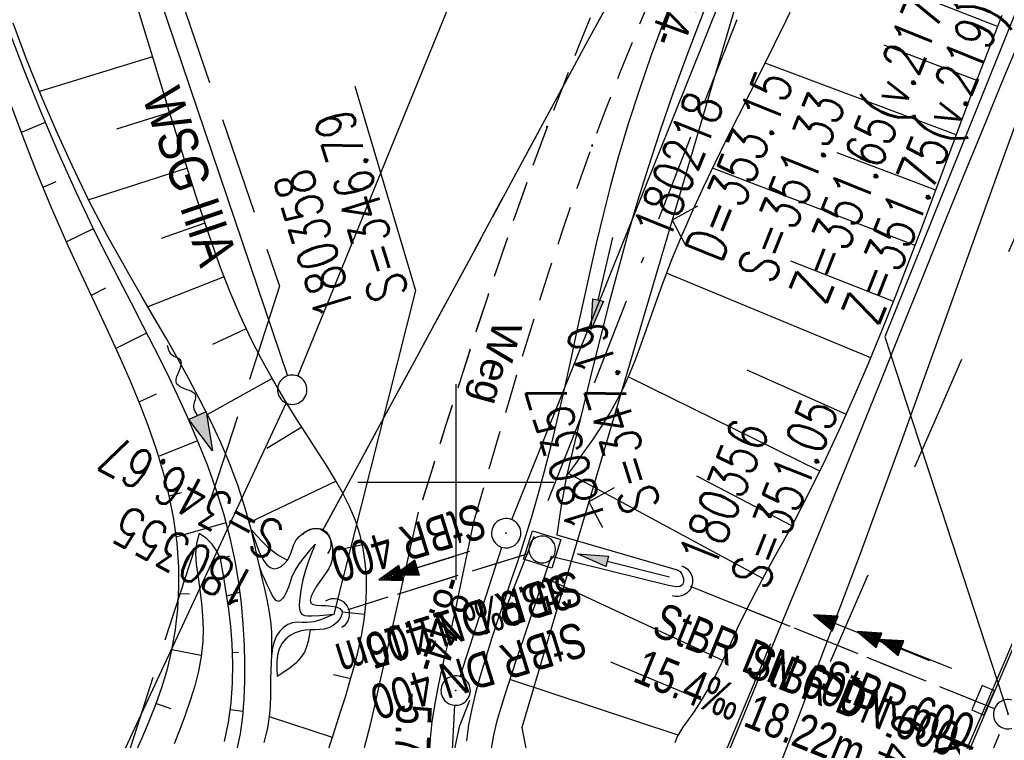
# Model space of a CAD drawing. Extents: x 507679 to 508174, y 445771 to 446563.
# Tile 23 of 43: x 507878 to 507928, y 446187 to 446224. Entities that reach past the tile are written whole.
import ezdxf

# ---------------------------------------------------------------- set-up
doc = ezdxf.new("R2010")
doc.units = 0
doc.header["$LTSCALE"] = 10
doc.header["$MEASUREMENT"] = 0
for name, pattern in [('ACAD_ISO16W100', [73, 15, -6.5, 15, -6.5, 15, -7, 1, -7]), ('AUSGEZOGEN', [0]), ('LT00', [0]), ('LT02', [0.4, 0.2, -0.2]), ('LT05', [0.7, 0.5, -0.2]), ('LT11', [0.3, 0.2, -0.1]), ('LT12', [0.4, 0.3, -0.1]), ('STRICHLINIE2', [0.375, 0.25, -0.125])]:
    doc.linetypes.add(name, pattern=pattern)
doc.layers.get('0').update_dxf_attribs({"linetype": 'LT00'})
for name, color, linetype in [('--EK_FBR', 250, 'LT00'), ('--EK_Halt-Pfeil', 4, 'LT00'), ('--EK_Haltung', 7, 'STRICHLINIE2'), ('--EK_Haltung-Text', 140, 'LT00'), ('--EK_Schacht-Text', 5, 'LT00'), ('--EL_DFK_AB_L', 21, 'LT00'), ('--EL_DFK_AB_P', 7, 'LT00'), ('--EL_Halt-Pfeil', 4, 'LT00'), ('--EL_Haltung', 182, 'STRICHLINIE2'), ('--EL_Haltung-Text', 182, 'LT00'), ('--FLIEßRICHTPFEIL', 180, 'Continuous'), ('ABSTAND', 8, 'LT00'), ('BAB-KABEL', 220, 'ACAD_ISO16W100'), ('DFK_AB_L', 21, 'LT00'), ('DFK_AB_P', 7, 'LT00'), ('DFK_GZPKT', 250, 'LT00'), ('DFK_KATASTER', 250, 'LT00'), ('DL', 182, 'LT12'), ('DL_PFEIL', 201, 'LT00'), ('DL_TEXT', 182, 'LT00'), ('FELDWEG_TEXT', 250, 'Continuous'), ('PFEIL', 140, 'AUSGEZOGEN'), ('V128_AFBR_BAB', 250, 'LT00'), ('V128_BOESCH', 250, 'LT00'), ('V128_BOSCHUNG', 250, 'LT00'), ('V128_FELDWEG', 250, 'LT11'), ('V128_GRABEN', 250, 'LT00'), ('V128_H_BORD', 8, 'LT00'), ('V128_KA_MULD', 182, 'LT00'), ('V128_KA_PRUF', 182, 'LT00'), ('V128_LD_MARK', 250, 'LT00'), ('V128_LG_MARK', 250, 'LT02'), ('V128_RASTER', 250, 'LT00'), ('V128_RAUHGE', 250, 'LT00'), ('V128_SINKK', 182, 'LT00'), ('V128_UK_DURCH', 182, 'LT00'), ('V128_ZAUN', 40, 'LT00'), ('WSG-GRENZE', 162, 'LT05'), ('WSG_TEXT', 163, 'Continuous')]:
    doc.layers.add(name, color=color, linetype=linetype)
doc.styles.add('Beschrift', font='ARIAL.TTF')
doc.styles.add('Haltungsbeschriftung', font='ARIAL.TTF', dxfattribs={"width": 0.75})
doc.styles.add('schachtbeschriftung', font='romans.shx', dxfattribs={"width": 0.75, "height": 2})
doc.styles.get("Standard").update_dxf_attribs({"font": 'ARIAL.TTF'})

# ---------------------------------------------------------------- blocks, each defined once
blk = doc.blocks.new('SYMB7010')
at = {"color": 0, "linetype": 'ByBlock'}
for points in [[(-0.031408, 0.499213), (-0.093728, 0.49134), (-0.15457, 0.475719), (-0.212975, 0.452595), (-0.268021, 0.422333), (-0.31884, 0.385411), (-0.36463, 0.342411), (-0.40467, 0.29401), (-0.438329, 0.240973), (-0.465074, 0.184136), (-0.484486, 0.124395), (-0.496256, 0.062692), (-0.5002, 0)], [(0.5002, 0), (0.496256, 0.062692), (0.484485, 0.124395), (0.465074, 0.184136), (0.438329, 0.240973), (0.40467, 0.29401), (0.36463, 0.342411), (0.31884, 0.385411), (0.268021, 0.422333), (0.212975, 0.452595), (0.15457, 0.475719), (0.093728, 0.49134), (0.031408, 0.499213), (-0.031408, 0.499213)], [(-0.5002, 0), (-0.496256, -0.062692), (-0.484486, -0.124395), (-0.465075, -0.184136), (-0.438329, -0.240973), (-0.404671, -0.29401), (-0.36463, -0.342411), (-0.31884, -0.385411), (-0.268021, -0.422333), (-0.212975, -0.452595), (-0.154571, -0.475719), (-0.093728, -0.49134), (-0.031408, -0.499213), (0.031408, -0.499213)], [(0.031408, -0.499213), (0.093728, -0.491341), (0.15457, -0.475719), (0.212975, -0.452595), (0.268021, -0.422333), (0.31884, -0.385411), (0.36463, -0.342411), (0.404671, -0.294011), (0.438329, -0.240974), (0.465075, -0.184136), (0.484486, -0.124395), (0.496256, -0.062692), (0.500201, 0)]]:
    blk.add_lwpolyline(points, dxfattribs=at)
blk = doc.blocks.new('FLIEßRICHTPFEIL')
at = {"layer": '--FLIEßRICHTPFEIL'}
blk.add_hatch(color=256, dxfattribs=at).paths.add_polyline_path([(-1.95, 0.4875), (-1.95, -0.4875), (0, 0)])
for p, q in [((-1.95, 0.4875), (-1.95, -0.4875)), ((-1.95, 0.4875), (0, 0)), ((0, 0), (-1.95, -0.4875))]:
    blk.add_line(p, q, dxfattribs=at)
at = {"layer": '--FLIEßRICHTPFEIL', "start_tangent": (-1, 0), "end_tangent": (-1, 0)}
blk.add_spline([(-1.95, 0), (-2.4375, 0), (-2.925, 0.325), (-3.4125, 0), (-3.9, -0.325), (-4.3875, 0), (-4.875, 0.325), (-5.3625, 0), (-5.85, 0)], degree=3, dxfattribs=at)
blk = doc.blocks.new('Pfreil3')
at = {"layer": 'PFEIL'}
blk.add_hatch(color=256, dxfattribs=at).paths.add_polyline_path([(-1.549, 0.273), (-1.549, -0.273), (0, 0)])
for p, q in [((-1.549, 0), (-4.831, 0)), ((-1.549, -0.273), (-1.549, 0.273)), ((-1.549, 0.273), (0, 0)), ((0, 0), (-1.549, -0.273))]:
    blk.add_line(p, q, dxfattribs=at)
blk = doc.blocks.new('SYMB0011')
at = {"color": 0, "linetype": 'ByBlock'}
for p, q in [((0.5, 0), (-0.5, 0)), ((0, 0.5), (0, -0.5))]:
    blk.add_line(p, q, dxfattribs=at)
blk = doc.blocks.new('SYMB0024')
at = {"color": 0, "linetype": 'ByBlock'}
for p, q in [((-0.5, 0.5), (0, 0)), ((0, 0), (0.5, 0.5))]:
    blk.add_line(p, q, dxfattribs=at)
blk = doc.blocks.new('SYMB0652')
at = {"color": 0, "linetype": 'ByBlock'}
blk.add_lwpolyline([(-0.15, -0.075), (0.15, -0.075), (0.15, 0.075), (-0.15, 0.075), (-0.15, -0.075)], dxfattribs=at)
blk = doc.blocks.new('SYMB0003')
at = {"color": 0, "linetype": 'ByBlock'}
for p, q in [((-0.015712, 0), (0.010166, 0.012015)), ((0, -0.021257), (-0.015712, 0)), ((0.010166, 0.012015), (0, -0.021257))]:
    blk.add_line(p, q, dxfattribs=at)
for points in [[(-0.031395, 0.499013), (-0.093691, 0.491144), (-0.154509, 0.475528), (-0.21289, 0.452414), (-0.267913, 0.422164), (-0.318712, 0.385257), (-0.364484, 0.342274), (-0.404509, 0.293893), (-0.438154, 0.240877), (-0.464888, 0.184062), (-0.484292, 0.124345), (-0.496058, 0.062667), (-0.5, 0)], [(0.5, 0), (0.496057, 0.062667), (0.484292, 0.124345), (0.464888, 0.184062), (0.438153, 0.240877), (0.404509, 0.293893), (0.364484, 0.342274), (0.318712, 0.385257), (0.267913, 0.422164), (0.21289, 0.452414), (0.154509, 0.475528), (0.093691, 0.491144), (0.031395, 0.499013), (-0.031395, 0.499013)], [(-0.5, 0), (-0.496058, -0.062667), (-0.484292, -0.124345), (-0.464888, -0.184062), (-0.438154, -0.240877), (-0.404509, -0.293893), (-0.364485, -0.342274), (-0.318712, -0.385257), (-0.267914, -0.422164), (-0.21289, -0.452414), (-0.154509, -0.475529), (-0.093691, -0.491144), (-0.031395, -0.499014), (0.031395, -0.499014)], [(0.031395, -0.499014), (0.093691, -0.491144), (0.154509, -0.475529), (0.21289, -0.452414), (0.267914, -0.422164), (0.318712, -0.385257), (0.364485, -0.342274), (0.404509, -0.293893), (0.438154, -0.240877), (0.464889, -0.184062), (0.484292, -0.124345), (0.496058, -0.062667), (0.5, 0)]]:
    blk.add_lwpolyline(points, dxfattribs=at)
blk = doc.blocks.new('SYMB1210')
at = {"color": 0, "linetype": 'ByBlock'}
blk.add_line((0.018815, -0.179014), (0.055623, -0.17119), dxfattribs=at)
for points in [[(-0.2, -0.2), (-0.2, 0.2), (0.2, 0.2), (0.2, -0.2), (-0.2, -0.2)], [(0.018815, 0.179014), (-0.018815, 0.179014), (-0.055623, 0.17119), (-0.09, 0.155885), (-0.120444, 0.133766), (-0.145623, 0.105801), (-0.164438, 0.073213), (-0.176067, 0.037424), (-0.18, 0)], [(0.18, 0), (0.176067, 0.037424), (0.164438, 0.073213), (0.145623, 0.105801), (0.120444, 0.133766), (0.09, 0.155885), (0.055623, 0.17119), (0.018815, 0.179014)], [(-0.18, 0), (-0.176067, -0.037424), (-0.164438, -0.073213), (-0.145623, -0.105801), (-0.120444, -0.133766), (-0.09, -0.155885), (-0.055623, -0.17119), (-0.018815, -0.179014), (0.018815, -0.179014)], [(0.055623, -0.17119), (0.09, -0.155885), (0.120444, -0.133766), (0.145623, -0.105801), (0.164438, -0.073213), (0.176067, -0.037424), (0.18, 0)]]:
    blk.add_lwpolyline(points, dxfattribs=at)
blk = doc.blocks.new('SYMB1107')
at = {"color": 0, "linetype": 'ByBlock'}
for points in [[(-0.2, 0), (-0.196157, 0.039018), (-0.184776, 0.076537), (-0.166294, 0.111114), (-0.141421, 0.141421), (-0.111114, 0.166294), (-0.076537, 0.184776), (-0.039018, 0.196157), (0, 0.2)], [(0, 0.2), (0.039018, 0.196157), (0.076537, 0.184776), (0.111114, 0.166294), (0.141421, 0.141421), (0.166294, 0.111114), (0.184776, 0.076537), (0.196157, 0.039018), (0.2, 0)]]:
    blk.add_lwpolyline(points, dxfattribs=at)
blk = doc.blocks.new('SYMB0070')
at = {"color": 0, "linetype": 'ByBlock'}
for p, q in [((-0.5, 0), (0.2, 0)), ((0.5, 0), (0.2, 0.1)), ((0.2, 0.1), (0.2, 0)), ((0.468, 0), (0.21, 0.086)), ((0.21, 0.086), (0.21, -0.086)), ((0.21, -0.086), (0.468, 0)), ((0.22, -0.072), (0.437, 0)), ((0.23, -0.058), (0.405, 0)), ((0.24, -0.045), (0.374, 0)), ((0.342, 0), (0.25, 0.031)), ((0.25, 0.031), (0.25, -0.031)), ((0.25, -0.031), (0.342, 0)), ((0.26, -0.017), (0.31, 0)), ((0.27, -0.003), (0.279, 0))]:
    blk.add_line(p, q, dxfattribs=at)
for points in [[(0.2, 0), (0.2, -0.1), (0.5, 0)], [(0.437, 0), (0.22, 0.072), (0.22, -0.072)], [(0.405, 0), (0.23, 0.058), (0.23, -0.058)], [(0.374, 0), (0.24, 0.045), (0.24, -0.045)], [(0.31, 0), (0.26, 0.017), (0.26, -0.017)], [(0.279, 0), (0.27, 0.003), (0.27, -0.003)]]:
    blk.add_lwpolyline(points, dxfattribs=at)

msp = doc.modelspace()

# ---------------------------------------------------------------- linework, layer by layer
at = {"layer": '--EK_FBR', "linetype": 'LT11', "flags": 128}
for points in [[(507947.533, 446310.631), (507945.907, 446307.498), (507944.136, 446304.082), (507942.37, 446300.664), (507941.043, 446298.086), (507939.721, 446295.506), (507938.407, 446292.921), (507937.101, 446290.333), (507935.805, 446287.739), (507934.522, 446285.14), (507933.254, 446282.533), (507932.001, 446279.919), (507930.833, 446277.442), (507929.679, 446274.958), (507928.537, 446272.468), (507927.404, 446269.975), (507926.278, 446267.477), (507925.158, 446264.978), (507924.041, 446262.477), (507922.925, 446259.976), (507921.807, 446257.475), (507920.263, 446254.032), (507918.714, 446250.591), (507917.164, 446247.151), (507915.614, 446243.71), (507914.066, 446240.267), (507912.523, 446236.822), (507911.606, 446234.764), (507910.694, 446232.704), (507909.79, 446230.641), (507908.895, 446228.574), (507908.014, 446226.501), (507907.148, 446224.422), (507906.3, 446222.337), (507905.472, 446220.244), (507904.668, 446218.142), (507903.87, 446215.981), (507903.096, 446213.81), (507902.343, 446211.632), (507901.608, 446209.447), (507900.888, 446207.257), (507900.18, 446205.062), (507899.48, 446202.864), (507898.787, 446200.663), (507898.097, 446198.462)], [(507900.87, 446197.797), (507901.498, 446199.97), (507902.129, 446202.141), (507902.768, 446204.31), (507903.418, 446206.474), (507904.083, 446208.633), (507904.767, 446210.786), (507905.473, 446212.93), (507906.206, 446215.064), (507906.968, 446217.188), (507907.679, 446219.081), (507908.413, 446220.965), (507909.169, 446222.842), (507909.942, 446224.712), (507910.73, 446226.577), (507911.53, 446228.438), (507912.338, 446230.295), (507913.152, 446232.15), (507913.968, 446234.004), (507914.784, 446235.858), (507915.896, 446238.399), (507917.004, 446240.942), (507918.11, 446243.485), (507919.217, 446246.028), (507920.326, 446248.568), (507921.44, 446251.106), (507922.563, 446253.641), (507923.695, 446256.171), (507925.178, 446259.435), (507926.679, 446262.691), (507928.198, 446265.94), (507929.732, 446269.181), (507931.279, 446272.417), (507932.837, 446275.647), (507934.404, 446278.873), (507936.429, 446283.015), (507938.467, 446287.15), (507940.519, 446291.277), (507942.587, 446295.397), (507944.671, 446299.509), (507945.982, 446302.075), (507947.299, 446304.638), (507948.619, 446307.199), (507949.836, 446309.557)]]:
    msp.add_lwpolyline(points, dxfattribs=at)
at = {"layer": '--EK_FBR'}
for points in [[(507913.807, 446185.917), (507914.596, 446187.837), (507915.387, 446189.756), (507916.18, 446191.674), (507917.004, 446193.665), (507917.826, 446195.656), (507918.646, 446197.649), (507919.689, 446200.202), (507920.725, 446202.758), (507921.757, 446205.315), (507922.788, 446207.873), (507923.818, 446210.431), (507924.85, 446212.988), (507925.887, 446215.544), (507926.929, 446218.097), (507927.98, 446220.647), (507929.889, 446225.21)], [(507895.345, 446186.442), (507895.635, 446187.613), (507895.911, 446188.789), (507896.179, 446189.966), (507896.82, 446192.797), (507897.459, 446195.63), (507898.097, 446198.462)]]:
    msp.add_lwpolyline(points, dxfattribs=at)
at = {"layer": '--EK_FBR', "color": 2}
msp.add_lwpolyline([(507926.101, 446186.392), (507927.474, 446189.578), (507928.85, 446192.764), (507930.478, 446196.533), (507932.109, 446200.3), (507933.743, 446204.067), (507935.382, 446207.831), (507937.027, 446211.592), (507938.681, 446215.349), (507940.125, 446218.61), (507941.575, 446221.868), (507943.03, 446225.124)], dxfattribs=at)
at = {"layer": '--EK_FBR', "flags": 128}
msp.add_lwpolyline([(507900.87, 446197.797), (507900.568, 446196.324), (507900.261, 446194.852), (507899.946, 446193.38), (507899.618, 446191.91), (507899.427, 446191.082), (507899.24, 446190.253), (507899.064, 446189.422), (507898.908, 446188.588), (507898.78, 446187.75), (507898.69, 446186.905), (507898.646, 446186.054), (507898.656, 446185.194), (507898.715, 446184.44), (507898.828, 446183.69), (507898.998, 446182.955), (507899.233, 446182.246), (507899.536, 446181.574), (507899.914, 446180.95), (507900.355, 446180.399), (507900.86, 446179.899), (507901.42, 446179.448), (507902.024, 446179.039), (507902.661, 446178.669), (507903.32, 446178.334), (507903.992, 446178.03), (507904.898, 446177.662), (507905.806, 446177.332), (507906.715, 446177.03), (507907.626, 446176.746), (507907.834, 446176.684), (507908.538, 446176.472), (507935.031, 446165.555), (507935.611, 446165.263), (507935.93, 446165.102), (507936.826, 446164.642), (507937.716, 446164.168), (507938.597, 446163.671), (507939.465, 446163.146), (507940.291, 446162.603), (507941.097, 446162.025), (507941.875, 446161.411), (507942.62, 446160.758), (507943.325, 446160.068), (507943.983, 446159.337), (507944.588, 446158.565), (507945.134, 446157.751), (507945.608, 446156.909), (507946.02, 446156.031), (507946.371, 446155.123), (507946.663, 446154.192), (507946.896, 446153.242), (507947.071, 446152.282), (507947.191, 446151.316), (507947.256, 446150.35), (507947.262, 446149.084), (507947.181, 446147.829), (507947.022, 446146.584), (507946.792, 446145.349), (507946.497, 446144.121), (507946.145, 446142.9), (507945.743, 446141.686), (507945.298, 446140.477), (507944.817, 446139.272), (507944.308, 446138.072), (507943.777, 446136.874), (507943.232, 446135.677), (507942.68, 446134.482)], dxfattribs=at)
at = {"layer": '--EK_Haltung'}
for p, q in [((507942.343, 446288.314), (507893.18, 446197.491)), ((507903.691, 446196.337), (507894.479, 446193.476)), ((507927.496, 446188.422), (507911.984, 446194.67)), ((507922.362, 446174.476), (507927.898, 446187.453))]:
    msp.add_line(p, q, dxfattribs=at)
at = {"layer": '--EK_Schacht-Text', "flags": 128}
for points in [[(507929.135, 446225.4), (507921.905, 446207.413), (507928.192, 446188.142)], [(507894.847, 446220.213), (507897.947, 446209.776), (507893.763, 446193.253)]]:
    msp.add_lwpolyline(points, dxfattribs=at)
at = {"layer": '--EL_DFK_AB_L'}
for p, q in [((507902.85, 446198.084), (507923.581, 446249.723)), ((507900.22, 446190.061), (507902.341, 446196.677)), ((507899.721, 446184.328), (507899.95, 446188.6))]:
    msp.add_line(p, q, dxfattribs=at)
at = {"layer": '--EL_Haltung'}
for p, q in [((507942.343, 446288.314), (507893.18, 446197.491)), ((507903.691, 446196.337), (507894.479, 446193.476)), ((507927.496, 446188.422), (507911.984, 446194.67)), ((507922.362, 446174.476), (507927.898, 446187.453))]:
    msp.add_line(p, q, dxfattribs=at)
at = {"layer": 'BAB-KABEL', "ltscale": 0.03, "flags": 128}
msp.add_lwpolyline([(508053.195, 446514.557), (508053.055, 446512.517), (508031.724, 446493.735), (508025.765, 446492.102), (508020.21, 446489.1), (508016.01, 446486.751), (508018.853, 446477.045), (508018.707, 446455.032), (508016.469, 446434.121), (508001.556, 446402.935), (507988.746, 446377.199), (507959.8, 446320.202), (507925.33, 446249.311), (507916.941, 446230.238), (507900.171, 446187.505), (507899.3, 446183.352), (507895.111, 446171.982), (507885.59, 446156.978), (507861.927, 446087.711), (507849.064, 446048.467), (507830.929, 445993.111), (507819.179, 445959.431), (507803.721, 445939.685), (507777.25, 445905.809), (507782.056, 445900.056), (507801.85, 445885.768), (507805.534, 445872.298), (507800.258, 445847.408), (507794.949, 445819.996)], dxfattribs=at)
at = {"layer": 'DFK_AB_L'}
for p, q in [((507902.85, 446198.084), (507923.581, 446249.723)), ((507900.22, 446190.061), (507902.341, 446196.677)), ((507899.721, 446184.328), (507899.95, 446188.6))]:
    msp.add_line(p, q, dxfattribs=at)
at = {"layer": 'DFK_KATASTER'}
for p, q in [((507891.934, 446205.415), (507920.267, 446274.893)), ((507878.881, 446242.488), (507891.41, 446205.431)), ((507891.334, 446204.038), (507878.667, 446176.84))]:
    msp.add_line(p, q, dxfattribs=at)
at = {"layer": 'DL'}
for p, q in [((507942.343, 446288.314), (507893.18, 446197.491)), ((507903.691, 446196.337), (507894.479, 446193.476)), ((507927.496, 446188.422), (507911.984, 446194.67))]:
    msp.add_line(p, q, dxfattribs=at)
at = {"layer": 'V128_AFBR_BAB'}
for points in [[(507913.807, 446185.917), (507914.596, 446187.837), (507915.387, 446189.756), (507916.18, 446191.674), (507917.004, 446193.665), (507917.826, 446195.656), (507918.646, 446197.649), (507919.689, 446200.202), (507920.725, 446202.758), (507921.757, 446205.315), (507922.788, 446207.873), (507923.818, 446210.431), (507924.85, 446212.988), (507925.887, 446215.544), (507926.929, 446218.097), (507927.98, 446220.647), (507929.889, 446225.21)], [(507895.345, 446186.442), (507895.635, 446187.613), (507895.911, 446188.789), (507896.179, 446189.966), (507896.82, 446192.797), (507897.459, 446195.63), (507898.097, 446198.462)], [(507900.87, 446197.797), (507900.568, 446196.324), (507900.261, 446194.852), (507899.946, 446193.38), (507899.618, 446191.91), (507899.427, 446191.082), (507899.24, 446190.253), (507899.064, 446189.422), (507898.908, 446188.588), (507898.78, 446187.75), (507898.69, 446186.905), (507898.646, 446186.054)]]:
    msp.add_lwpolyline(points, dxfattribs=at)
at = {"layer": 'V128_AFBR_BAB', "color": 0}
msp.add_lwpolyline([(507926.101, 446186.392), (507927.474, 446189.578), (507928.85, 446192.764), (507930.478, 446196.533), (507932.109, 446200.3), (507933.743, 446204.067), (507935.382, 446207.831), (507937.027, 446211.592), (507938.681, 446215.349), (507940.125, 446218.61), (507941.575, 446221.868), (507943.03, 446225.124)], dxfattribs=at)
at = {"layer": 'V128_BOESCH'}
for points in [[(507893.352, 446185.886), (507893.738, 446187.072), (507894.117, 446188.262), (507894.36, 446189.035), (507894.596, 446189.809), (507894.817, 446190.586), (507895.015, 446191.367), (507895.184, 446192.154), (507895.316, 446192.948), (507895.404, 446193.751), (507895.439, 446194.466), (507895.431, 446195.183), (507895.376, 446195.896), (507895.271, 446196.6), (507895.111, 446197.29), (507894.869, 446198.035), (507894.566, 446198.758), (507894.214, 446199.463), (507893.825, 446200.155), (507893.408, 446200.836), (507892.976, 446201.51), (507892.539, 446202.18), (507891.888, 446203.194), (507891.257, 446204.212), (507890.65, 446205.238), (507890.073, 446206.277), (507889.531, 446207.333), (507888.986, 446208.502), (507888.481, 446209.692), (507888.011, 446210.899), (507887.57, 446212.121), (507887.15, 446213.352), (507886.745, 446214.59), (507886.35, 446215.832), (507885.387, 446218.9), (507884.439, 446221.966), (507883.503, 446225.031)], [(507905.652, 446200.301), (507906.108, 446200.918), (507906.558, 446201.538), (507906.997, 446202.164), (507907.419, 446202.798), (507907.819, 446203.444), (507908.191, 446204.104), (507908.55, 446204.82), (507908.878, 446205.552), (507909.181, 446206.296), (507909.465, 446207.051), (507909.738, 446207.812), (507910.004, 446208.577), (507910.271, 446209.342), (507910.544, 446210.104), (507911.029, 446211.371), (507911.547, 446212.623), (507912.091, 446213.862), (507912.658, 446215.09), (507913.243, 446216.31), (507913.841, 446217.524), (507914.447, 446218.733), (507915.057, 446219.94), (507915.667, 446221.148), (507916.272, 446222.358), (507916.866, 446223.573), (507917.446, 446224.794)], [(507911.199, 446186.705), (507911.3, 446186.969), (507911.444, 446187.228), (507911.612, 446187.482), (507911.791, 446187.732), (507912.178, 446188.287), (507912.536, 446188.835), (507912.868, 446189.384), (507913.176, 446189.944), (507913.491, 446190.577), (507913.79, 446191.226), (507914.083, 446191.882), (507914.381, 446192.538), (507914.832, 446193.471), (507915.306, 446194.391), (507915.795, 446195.3), (507916.291, 446196.204), (507916.789, 446197.106), (507917.281, 446198.01), (507918.11, 446199.602), (507918.902, 446201.213), (507919.661, 446202.841), (507920.391, 446204.484), (507921.095, 446206.139), (507921.778, 446207.806), (507922.442, 446209.481), (507923.093, 446211.165), (507923.732, 446212.853), (507924.364, 446214.545), (507924.994, 446216.239), (507925.623, 446217.933), (507926.257, 446219.624), (507926.899, 446221.312), (507927.889, 446223.851)], [(507877.139, 446223.156), (507877.946, 446221.047), (507878.792, 446218.949), (507879.679, 446216.863), (507880.612, 446214.791), (507881.595, 446212.732), (507882.187, 446211.546), (507882.791, 446210.364), (507883.401, 446209.184), (507884.011, 446208.005), (507884.614, 446206.824), (507885.204, 446205.64), (507885.775, 446204.452), (507886.322, 446203.259), (507886.837, 446202.058), (507887.316, 446200.847), (507887.751, 446199.627), (507888.136, 446198.394), (507888.466, 446197.148), (507888.735, 446195.886), (507888.905, 446194.848), (507889.034, 446193.798), (507889.128, 446192.736), (507889.189, 446191.66), (507889.217, 446190.75), (507889.219, 446189.837), (507889.185, 446188.925), (507889.109, 446188.022), (507888.983, 446187.133), (507888.799, 446186.265)], [(507890.22, 446186.704), (507890.399, 446187.425), (507890.509, 446188.162), (507890.539, 446188.604), (507890.552, 446189.05), (507890.556, 446189.499), (507890.562, 446189.947), (507890.575, 446190.363), (507890.592, 446190.778), (507890.607, 446191.193), (507890.614, 446191.764), (507890.599, 446192.334), (507890.553, 446192.902), (507890.475, 446193.452), (507890.37, 446193.999), (507890.248, 446194.543), (507890.118, 446195.086), (507889.988, 446195.629), (507889.843, 446196.279), (507889.7, 446196.928), (507889.55, 446197.573), (507889.235, 446198.721), (507888.864, 446199.849), (507888.443, 446200.96), (507887.978, 446202.055), (507887.474, 446203.137), (507886.938, 446204.208), (507886.375, 446205.27), (507885.792, 446206.326), (507885.194, 446207.376), (507884.587, 446208.424), (507883.977, 446209.471), (507883.37, 446210.521), (507882.772, 446211.573), (507882.188, 446212.632), (507881.271, 446214.389), (507880.407, 446216.166), (507879.591, 446217.961), (507878.819, 446219.774), (507878.088, 446221.602), (507877.394, 446223.444)], [(507877.063, 446219.858), (507877.787, 446217.904), (507878.548, 446215.958), (507879.35, 446214.018), (507880.197, 446212.086), (507880.725, 446210.934), (507881.264, 446209.784), (507881.805, 446208.634), (507882.341, 446207.483), (507882.866, 446206.33), (507883.371, 446205.174), (507883.85, 446204.014), (507884.295, 446202.847), (507884.698, 446201.674), (507885.053, 446200.492), (507885.352, 446199.301), (507885.587, 446198.099), (507885.752, 446196.884), (507885.839, 446195.657), (507885.846, 446194.593), (507885.79, 446193.526), (507885.671, 446192.461), (507885.487, 446191.406), (507885.238, 446190.367), (507884.973, 446189.489), (507884.667, 446188.624), (507884.33, 446187.772), (507883.969, 446186.927), (507883.593, 446186.088)], [(507889.55, 446197.573), (507889.818, 446197.27), (507890.093, 446196.976), (507890.381, 446196.699), (507890.69, 446196.447), (507890.919, 446196.29), (507891.158, 446196.144), (507891.4, 446196.003)], [(507886.893, 446197.377), (507886.759, 446196.863), (507886.707, 446196.335), (507886.74, 446195.805), (507886.843, 446195.142), (507886.938, 446194.48), (507887.017, 446193.819), (507887.072, 446193.16), (507887.094, 446192.504), (507887.076, 446191.852), (507886.996, 446191.092), (507886.857, 446190.337), (507886.671, 446189.586), (507886.444, 446188.841), (507886.188, 446188.099), (507885.911, 446187.36), (507885.622, 446186.625)], [(507888.185, 446186.753), (507888.387, 446187.732), (507888.524, 446188.727), (507888.6, 446189.731), (507888.619, 446190.737), (507888.584, 446191.74), (507888.512, 446192.619), (507888.409, 446193.491), (507888.282, 446194.359), (507888.139, 446195.223), (507887.989, 446196.086), (507887.807, 446196.478), (507887.558, 446196.83), (507887.25, 446197.134), (507886.893, 446197.377)], [(507892.561, 446192.451), (507892.516, 446192.151), (507892.46, 446191.858), (507892.383, 446191.577), (507892.274, 446191.316), (507892.078, 446191.017), (507891.827, 446190.751), (507891.534, 446190.511), (507891.214, 446190.287), (507890.88, 446190.072)]]:
    msp.add_lwpolyline(points, dxfattribs=at)
at = {"layer": 'V128_BOSCHUNG'}
for p, q in [((507927.657, 446223.263), (507918.398, 446226.905)), ((507926.593, 446220.511), (507921.862, 446222.318)), ((507884.513, 446221.724), (507878.749, 446219.945)), ((507925.547, 446217.727), (507915.793, 446221.398)), ((507885.397, 446218.869), (507882.672, 446218.016)), ((507879.035, 446218.366), (507877.807, 446217.852)), ((507924.502, 446214.915), (507919.467, 446216.809)), ((507886.289, 446216.026), (507881.262, 446214.408)), ((507923.441, 446212.082), (507913.104, 446216.025)), ((507879.573, 446215.34), (507878.92, 446215.046)), ((507887.194, 446213.22), (507884.955, 446212.446)), ((507881.494, 446212.939), (507880.116, 446212.268)), ((507922.341, 446209.222), (507917.103, 446211.288)), ((507921.18, 446206.345), (507910.759, 446210.677)), ((507888.173, 446210.474), (507884.282, 446208.948)), ((507882.11, 446209.903), (507881.38, 446209.536)), ((507884.216, 446207.604), (507882.647, 446206.816)), ((507889.294, 446207.828), (507887.574, 446207.021)), ((507919.935, 446203.449), (507914.868, 446205.721)), ((507890.62, 446205.291), (507887.319, 446203.455)), ((507918.586, 446200.561), (507908.798, 446205.366)), ((507884.694, 446204.489), (507883.822, 446204.083)), ((507892.14, 446202.798), (507890.356, 446201.715)), ((507886.813, 446202.114), (507884.814, 446201.306)), ((507915.671, 446195.073), (507905.753, 446200.438)), ((507893.887, 446200.05), (507889.458, 446197.933)), ((507917.151, 446197.77), (507912.3, 446200.307)), ((507885.978, 446199.448), (507885.357, 446199.274)), ((507885.716, 446197.201), (507888.277, 446197.931)), ((507895.231, 446196.798), (507894, 446196.522)), ((507887.989, 446196.086), (507888.464, 446196.228)), ((507913.635, 446190.887), (507904.508, 446195.132)), ((507885.837, 446194.31), (507886.401, 446194.289)), ((507888.309, 446194.181), (507888.968, 446194.378)), ((507895.353, 446193.241), (507894.202, 446193.354)), ((507885.495, 446191.449), (507887.005, 446191.163)), ((507888.605, 446191.301), (507888.904, 446191.307)), ((507912.551, 446188.854), (507907.907, 446190.797)), ((507894.638, 446189.952), (507893.752, 446190.16)), ((507911.353, 446187.071), (507902.75, 446189.908)), ((507884.694, 446188.695), (507885.456, 446188.439)), ((507888.484, 446188.389), (507889.137, 446188.295)), ((507893.699, 446186.952), (507890.492, 446188.014))]:
    msp.add_line(p, q, dxfattribs=at)
at = {"layer": 'V128_FELDWEG', "flags": 128}
for points in [[(507975.145, 446539.007), (507975.235, 446538.823), (507976.693, 446536.015), (507978.216, 446533.244), (507979.803, 446530.513), (507981.056, 446528.459), (507982.344, 446526.428), (507983.664, 446524.417), (507985.013, 446522.425), (507986.389, 446520.449), (507987.789, 446518.489), (507989.21, 446516.542), (507990.649, 446514.606), (507992.104, 446512.68), (507993.571, 446510.761), (507994.676, 446509.328), (507995.783, 446507.896), (507996.888, 446506.463), (507997.987, 446505.026), (507999.077, 446503.583), (508000.154, 446502.133), (508001.214, 446500.672), (508002.254, 446499.199), (508003.27, 446497.71), (508004.258, 446496.205), (508005.214, 446494.68), (508006.136, 446493.134), (508007.018, 446491.564), (508007.92, 446489.846), (508008.767, 446488.1), (508009.557, 446486.327), (508010.283, 446484.527), (508010.927, 446482.751), (508011.511, 446480.954), (508012.037, 446479.139), (508012.511, 446477.307), (508012.934, 446475.462), (508013.311, 446473.605), (508013.736, 446471.174), (508014.087, 446468.731), (508014.359, 446466.278), (508014.552, 446463.818), (508014.661, 446461.354), (508014.685, 446458.889), (508014.621, 446456.426), (508014.467, 446453.968), (508014.247, 446451.74), (508013.953, 446449.52), (508013.587, 446447.31), (508013.154, 446445.111), (508012.655, 446442.925), (508012.093, 446440.754), (508011.473, 446438.599), (508010.795, 446436.462), (508010.064, 446434.345), (508009.338, 446432.393), (508008.573, 446430.459), (508007.771, 446428.539), (508006.938, 446426.633), (508006.078, 446424.739), (508005.195, 446422.856), (508004.293, 446420.981), (508003.376, 446419.113), (508002.448, 446417.25), (508001.176, 446414.723), (507999.894, 446412.202), (507998.606, 446409.685), (507997.313, 446407.171), (507996.018, 446404.658), (507994.724, 446402.144), (507993.434, 446399.629), (507992.149, 446397.111), (507991.088, 446395.016), (507990.03, 446392.919), (507988.975, 446390.821), (507987.92, 446388.722), (507986.864, 446386.624), (507985.805, 446384.528), (507984.05, 446381.079), (507982.285, 446377.635), (507980.509, 446374.196), (507978.727, 446370.762), (507976.938, 446367.33), (507975.146, 446363.9), (507973.29, 446360.354), (507971.433, 446356.808), (507969.578, 446353.262), (507967.725, 446349.715), (507965.875, 446346.165), (507964.032, 446342.613), (507962.45, 446339.551), (507960.872, 446336.486), (507959.296, 446333.421), (507957.721, 446330.354), (507956.147, 446327.288), (507954.57, 446324.223), (507952.991, 446321.159), (507951.223, 446317.742), (507949.452, 446314.327), (507947.679, 446310.912), (507945.907, 446307.498), (507944.136, 446304.082), (507942.37, 446300.664), (507941.043, 446298.086), (507939.721, 446295.506), (507938.407, 446292.921), (507937.101, 446290.333), (507935.805, 446287.739), (507934.522, 446285.14), (507933.254, 446282.533), (507932.001, 446279.919), (507930.833, 446277.442), (507929.679, 446274.958), (507928.537, 446272.468), (507927.404, 446269.975), (507926.278, 446267.477), (507925.158, 446264.978), (507924.041, 446262.477), (507922.925, 446259.976), (507921.807, 446257.475), (507920.263, 446254.032), (507918.714, 446250.591), (507917.164, 446247.151), (507915.614, 446243.71), (507914.066, 446240.267), (507912.523, 446236.822), (507911.606, 446234.764), (507910.694, 446232.704), (507909.79, 446230.641), (507908.895, 446228.574), (507908.014, 446226.501), (507907.148, 446224.422), (507906.3, 446222.337), (507905.472, 446220.244), (507904.668, 446218.142), (507903.87, 446215.981), (507903.096, 446213.81), (507902.343, 446211.632), (507901.608, 446209.447), (507900.888, 446207.257), (507900.18, 446205.062), (507899.48, 446202.864), (507898.787, 446200.663), (507898.097, 446198.462)], [(507900.87, 446197.797), (507901.498, 446199.97), (507902.129, 446202.141), (507902.768, 446204.31), (507903.418, 446206.474), (507904.083, 446208.633), (507904.767, 446210.786), (507905.473, 446212.93), (507906.206, 446215.064), (507906.968, 446217.188), (507907.679, 446219.081), (507908.413, 446220.965), (507909.169, 446222.842), (507909.942, 446224.712), (507910.73, 446226.577), (507911.53, 446228.438), (507912.338, 446230.295), (507913.152, 446232.15), (507913.968, 446234.004), (507914.784, 446235.858), (507915.896, 446238.399), (507917.004, 446240.942), (507918.11, 446243.485), (507919.217, 446246.028), (507920.326, 446248.568), (507921.44, 446251.106), (507922.563, 446253.641), (507923.695, 446256.171), (507925.178, 446259.435), (507926.679, 446262.691), (507928.198, 446265.94), (507929.732, 446269.181), (507931.279, 446272.417), (507932.837, 446275.647), (507934.404, 446278.873), (507936.429, 446283.015), (507938.467, 446287.15), (507940.519, 446291.277), (507942.587, 446295.397), (507944.671, 446299.509), (507945.982, 446302.075), (507947.299, 446304.638), (507948.619, 446307.199), (507949.94, 446309.76), (507951.261, 446312.321), (507952.58, 446314.883), (507953.894, 446317.448), (507955.203, 446320.015), (507956.414, 446322.407), (507957.62, 446324.802), (507958.824, 446327.197), (507960.027, 446329.594), (507961.231, 446331.989), (507962.438, 446334.383), (507963.651, 446336.774), (507964.871, 446339.161), (507966.1, 446341.544), (507967.326, 446343.894), (507968.56, 446346.24), (507969.8, 446348.582), (507971.044, 446350.923), (507972.288, 446353.264), (507973.531, 446355.605), (507974.77, 446357.948), (507976.002, 446360.295), (507977.224, 446362.647), (507978.41, 446364.955), (507979.587, 446367.267), (507980.759, 446369.582), (507981.927, 446371.9), (507983.095, 446374.217), (507984.265, 446376.533), (507985.439, 446378.847), (507986.622, 446381.157), (507987.815, 446383.461), (507988.752, 446385.251), (507989.695, 446387.037), (507990.64, 446388.823), (507991.587, 446390.607), (507992.532, 446392.393), (507993.472, 446394.18), (507994.406, 446395.971), (507995.701, 446398.488), (507996.981, 446401.013), (507998.25, 446403.543), (507999.51, 446406.079), (508000.764, 446408.618), (508002.015, 446411.159), (508003.266, 446413.701), (508004.521, 446416.242), (508005.372, 446417.961), (508006.222, 446419.682), (508007.066, 446421.405), (508007.9, 446423.132), (508008.718, 446424.866), (508009.518, 446426.608), (508010.294, 446428.36), (508011.041, 446430.124), (508011.757, 446431.901), (508012.435, 446433.694), (508013.281, 446436.125), (508014.05, 446438.584), (508014.741, 446441.068), (508015.35, 446443.574), (508015.877, 446446.1), (508016.318, 446448.642), (508016.671, 446451.198), (508016.935, 446453.765), (508017.107, 446456.341), (508017.188, 446458.921), (508017.177, 446461.502), (508017.075, 446464.081), (508016.882, 446466.655), (508016.599, 446469.219), (508016.224, 446471.77), (508015.76, 446474.306), (508015.268, 446476.556), (508014.704, 446478.788), (508014.064, 446480.998), (508013.349, 446483.185), (508012.556, 446485.345), (508011.79, 446487.231), (508010.963, 446489.092), (508010.079, 446490.925), (508009.139, 446492.727), (508008.24, 446494.334), (508007.299, 446495.917), (508006.323, 446497.478), (508005.313, 446499.019), (508004.275, 446500.542), (508003.212, 446502.051), (508002.128, 446503.546), (508001.027, 446505.032), (507999.914, 446506.51), (507998.792, 446507.982), (507997.665, 446509.452), (507996.537, 446510.92), (507995.413, 446512.391), (507993.818, 446514.499), (507992.241, 446516.618), (507990.684, 446518.749), (507989.151, 446520.894), (507987.643, 446523.056), (507986.165, 446525.237), (507984.718, 446527.438), (507983.306, 446529.661), (507981.932, 446531.909), (507980.372, 446534.577), (507978.87, 446537.279), (507978.516, 446537.951)]]:
    msp.add_lwpolyline(points, dxfattribs=at)
at = {"layer": 'V128_GRABEN'}
for points in [[(507911.281, 446225.277), (507910.613, 446223.546), (507909.974, 446221.806), (507909.369, 446220.056), (507908.801, 446218.294), (507908.275, 446216.521), (507907.884, 446215.084), (507907.517, 446213.64), (507907.171, 446212.19), (507906.839, 446210.736), (507906.517, 446209.278), (507906.199, 446207.818), (507905.881, 446206.358), (507905.558, 446204.898), (507905.225, 446203.441), (507904.876, 446201.987), (507904.507, 446200.538), (507904.182, 446199.34), (507903.838, 446198.148), (507903.475, 446196.965), (507903.156, 446195.979), (507902.827, 446194.998), (507902.494, 446194.018), (507902.163, 446193.034), (507901.837, 446192.044), (507901.523, 446191.044), (507901.224, 446190.03), (507901.007, 446189.227), (507900.813, 446188.415), (507900.652, 446187.599), (507900.536, 446186.78)], [(507913.189, 446225.424), (507912.466, 446223.569), (507911.763, 446221.708), (507911.084, 446219.839), (507910.433, 446217.961), (507909.813, 446216.073), (507909.278, 446214.344), (507908.768, 446212.606), (507908.281, 446210.862), (507907.814, 446209.111), (507907.362, 446207.355), (507906.923, 446205.595), (507906.494, 446203.832), (507906.071, 446202.067), (507905.652, 446200.301), (507905.378, 446198.809), (507905.151, 446197.31)], [(507889.55, 446197.573), (507889.667, 446197.213), (507889.799, 446196.839), (507889.962, 446196.438), (507890.073, 446196.199), (507890.201, 446195.97), (507890.347, 446195.774), (507890.514, 446195.635), (507890.702, 446195.575), (507890.889, 446195.602), (507891.078, 446195.695), (507891.254, 446195.834), (507891.4, 446196.003), (507891.511, 446196.199), (507891.59, 446196.403), (507891.657, 446196.61), (507891.732, 446196.815), (507891.837, 446197.012), (507892.006, 446197.216), (507892.22, 446197.392), (507892.461, 446197.531), (507892.713, 446197.62), (507892.958, 446197.647), (507893.18, 446197.602), (507893.382, 446197.459), (507893.535, 446197.236), (507893.639, 446196.958), (507893.697, 446196.651), (507893.71, 446196.337), (507893.679, 446196.044), (507893.612, 446195.802), (507893.511, 446195.584), (507893.382, 446195.375), (507893.229, 446195.16), (507893.056, 446194.923), (507892.884, 446194.675), (507892.725, 446194.417), (507892.608, 446194.172), (507892.559, 446193.963), (507892.605, 446193.812), (507892.723, 446193.744), (507892.901, 446193.712), (507893.119, 446193.699), (507893.36, 446193.691), (507893.639, 446193.668), (507893.891, 446193.62), (507894.086, 446193.536), (507894.19, 446193.407), (507894.184, 446193.233), (507894.09, 446193.034), (507893.934, 446192.838), (507893.744, 446192.674), (507893.517, 446192.553), (507893.284, 446192.488), (507893.045, 446192.462), (507892.803, 446192.456), (507892.561, 446192.451), (507892.302, 446192.429), (507892.047, 446192.38), (507891.8, 446192.298), (507891.543, 446192.163), (507891.314, 446191.987), (507891.128, 446191.776), (507890.975, 446191.483), (507890.891, 446191.159), (507890.859, 446190.81), (507890.861, 446190.445), (507890.88, 446190.072)], [(507892.823, 446196.834), (507892.531, 446196.503), (507892.252, 446196.17), (507891.998, 446195.832), (507891.782, 446195.486), (507891.616, 446195.13), (507891.535, 446194.889), (507891.452, 446194.633), (507891.338, 446194.356), (507891.254, 446194.196), (507891.157, 446194.052), (507891.053, 446193.946), (507890.947, 446193.903), (507890.835, 446193.946), (507890.728, 446194.063), (507890.627, 446194.225), (507890.533, 446194.405), (507890.365, 446194.752), (507890.224, 446195.064), (507890.102, 446195.352), (507889.988, 446195.629)], [(507892.823, 446196.834), (507892.646, 446196.399), (507892.477, 446195.956), (507892.322, 446195.495), (507892.189, 446195.007), (507892.085, 446194.484), (507892.018, 446193.916), (507892.007, 446193.718), (507892.015, 446193.531), (507892.054, 446193.371), (507892.138, 446193.255), (507892.275, 446193.193), (507892.447, 446193.171), (507892.634, 446193.172), (507893.034, 446193.191), (507893.406, 446193.219), (507893.763, 446193.253)], [(507904.869, 446196.191), (507904.512, 446195.144), (507904.154, 446194.092), (507903.795, 446193.032), (507903.433, 446191.958), (507903.068, 446190.868), (507902.699, 446189.755), (507902.481, 446189.089), (507902.272, 446188.417), (507902.082, 446187.742), (507901.92, 446187.068), (507901.798, 446186.397)], [(507893.763, 446193.253), (507893.432, 446193.097), (507893.097, 446192.959), (507892.756, 446192.861), (507892.405, 446192.819), (507892.155, 446192.827), (507891.905, 446192.837), (507891.661, 446192.814), (507891.419, 446192.724), (507891.199, 446192.574), (507891.007, 446192.376), (507890.85, 446192.146), (507890.735, 446191.897), (507890.67, 446191.664), (507890.631, 446191.429), (507890.607, 446191.193)]]:
    msp.add_lwpolyline(points, dxfattribs=at)
at = {"layer": 'V128_H_BORD'}
msp.add_line((507913.681, 446185.996), (507916.076, 446191.747), dxfattribs=at)
msp.add_lwpolyline([(507920.782, 446173.623), (507922.826, 446178.395), (507924.872, 446183.166), (507926.918, 446187.936), (507928.967, 446192.706), (507930.591, 446196.48), (507932.218, 446200.253), (507933.85, 446204.024), (507935.488, 446207.793), (507937.134, 446211.558), (507938.788, 446215.319), (507940.467, 446219.11), (507942.155, 446222.897), (507943.85, 446226.681), (507945.55, 446230.463), (507947.254, 446234.243), (507948.959, 446238.023)], dxfattribs=at)
at = {"layer": 'V128_LD_MARK'}
msp.add_lwpolyline([(507931.001, 446224.896), (507930.019, 446222.241), (507929.046, 446219.582), (507927.999, 446216.694), (507926.957, 446213.803), (507925.919, 446210.912), (507924.881, 446208.021), (507923.842, 446205.131), (507922.797, 446202.243), (507921.745, 446199.357), (507920.683, 446196.475), (507919.641, 446193.683), (507918.588, 446190.894), (507917.527, 446188.108), (507916.46, 446185.325)], dxfattribs=at)
at = {"layer": 'V128_LG_MARK', "ltscale": 3, "flags": 128}
msp.add_lwpolyline([(508014.462, 446389.933), (508013.184, 446387.477), (508011.908, 446385.021), (508009.735, 446380.824), (508007.568, 446376.624), (508005.406, 446372.422), (508003.248, 446368.217), (508001.092, 446364.011), (507997.46, 446356.916), (507993.831, 446349.819), (507990.208, 446342.72), (507988.315, 446339.005), (507986.425, 446335.287), (507984.54, 446331.568), (507982.663, 446327.844), (507980.794, 446324.117), (507978.935, 446320.384), (507977.322, 446317.121), (507975.717, 446313.853), (507974.118, 446310.583), (507972.524, 446307.31), (507970.933, 446304.035), (507969.345, 446300.76), (507967.757, 446297.484), (507966.189, 446294.251), (507964.622, 446291.018), (507963.057, 446287.785), (507961.495, 446284.549), (507959.937, 446281.312), (507958.385, 446278.072), (507956.841, 446274.828), (507955.122, 446271.192), (507953.413, 446267.551), (507951.712, 446263.907), (507950.02, 446260.258), (507948.335, 446256.606), (507945.998, 446251.513), (507943.671, 446246.414), (507941.356, 446241.311), (507938.769, 446235.577), (507936.195, 446229.836), (507933.636, 446224.089), (507931.092, 446218.335), (507929.469, 446214.642), (507927.852, 446210.947), (507926.24, 446207.25), (507924.631, 446203.551), (507923.023, 446199.852), (507921.417, 446196.152), (507919.104, 446190.825)], dxfattribs=at)
at = {"layer": 'V128_RASTER'}
for p, q in [((507899.997, 446205), (507899.997, 446195)), ((507894.997, 446200), (507904.998, 446200))]:
    msp.add_line(p, q, dxfattribs=at)
at = {"layer": 'V128_RAUHGE'}
msp.add_lwpolyline([(507905.151, 446197.31), (507911.303, 446195.515), (507911.445, 446195.424), (507911.552, 446195.265), (507911.615, 446195.076), (507911.626, 446194.891), (507911.573, 446194.747), (507911.441, 446194.666), (507911.256, 446194.652), (507911.051, 446194.679), (507910.86, 446194.721), (507904.869, 446196.191)], dxfattribs=at)
at = {"layer": 'V128_ZAUN'}
msp.add_line((507911.037, 446213.376), (507906.782, 446198.992), dxfattribs=at)
for points in [[(507915.452, 446227.705), (507914.726, 446225.846), (507911.037, 446213.376)], [(507906.782, 446198.992), (507903.369, 446187.457), (507903.922, 446184.538)]]:
    msp.add_lwpolyline(points, dxfattribs=at)
at = {"layer": 'WSG-GRENZE'}
msp.add_lwpolyline([(507833.885, 446352.144), (507834, 446352), (507845, 446349), (507854, 446330), (507861, 446313), (507879, 446245), (507891, 446210), (507880, 446176), (507868, 446165), (507844, 446088), (507825, 446028), (507820, 446020), (507820, 446011), (507744.018, 446019.239), (507737, 446020), (507731, 446020), (507743, 446050), (507749, 446048), (507783, 446143), (507782.647, 446188.576)], dxfattribs=at)

# ---------------------------------------------------------------- block references
at = {"layer": '--EK_Halt-Pfeil', "yscale": 4, "zscale": 4}
for p, xscale, rotation in [((507898.789, 446195.861), 4.000000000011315, 197.2612600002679), ((507920.114, 446192.473), 3.999999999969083, 158.0602300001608)]:
    msp.add_blockref('SYMB0070', p, dxfattribs=dict(at, xscale=xscale, rotation=rotation))
at = {"layer": '--EL_DFK_AB_P', "xscale": 1.500000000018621, "yscale": 1.5, "zscale": 1.5, "rotation": 264.7377099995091}
for p in [(507902.57, 446197.389), (507899.99, 446189.349)]:
    msp.add_blockref('SYMB0003', p, dxfattribs=at)
at = {"layer": '--EL_Halt-Pfeil', "yscale": 4, "zscale": 4}
for p, xscale, rotation in [((507897.976, 446195.595), 4.000000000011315, 197.2612600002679), ((507922.345, 446191.618), 3.999999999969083, 158.0602300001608)]:
    msp.add_blockref('SYMB0070', p, dxfattribs=dict(at, xscale=xscale, rotation=rotation))
at = {"layer": '--FLIEßRICHTPFEIL', "rotation": 293.157735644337}
msp.add_blockref('FLIEßRICHTPFEIL', (507887.577, 446201.595), dxfattribs=at)
at = {"layer": 'DFK_AB_P', "xscale": 1.500000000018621, "yscale": 1.5, "zscale": 1.5, "rotation": 264.7377099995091}
for p in [(507902.57, 446197.389), (507899.99, 446189.349)]:
    msp.add_blockref('SYMB0003', p, dxfattribs=at)
at = {"layer": 'DFK_GZPKT', "xscale": 1.500000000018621, "yscale": 1.5, "zscale": 1.5, "rotation": 264.7377099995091}
msp.add_blockref('SYMB7010', (507891.65, 446204.717), dxfattribs=at)
at = {"layer": 'DL_PFEIL', "yscale": 4, "zscale": 4}
for p, xscale, rotation in [((507898.789, 446195.861), 4.000000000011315, 197.2612600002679), ((507923.464, 446191.219), 3.999999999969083, 158.0602300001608)]:
    msp.add_blockref('SYMB0070', p, dxfattribs=dict(at, xscale=xscale, rotation=rotation))
at = {"layer": 'PFEIL'}
for p, rotation in [((507906.914, 446207.789), 256.9020345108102), ((507906.218, 446196.334), 165.9707340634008)]:
    msp.add_blockref('Pfreil3', p, dxfattribs=dict(at, rotation=rotation))
at = {"layer": 'V128_FELDWEG', "xscale": 0.1000000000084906, "yscale": 0.09999999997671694, "zscale": 0.1, "rotation": 252.6066100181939}
for p in [(507904.668, 446218.142), (507906.968, 446217.188)]:
    msp.add_blockref('SYMB0011', p, dxfattribs=at)
at = {"layer": 'V128_KA_MULD', "xscale": 3.800000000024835, "yscale": 3.799999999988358, "zscale": 3.8, "rotation": 252.6066100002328}
msp.add_blockref('SYMB1210', (507904.408, 446196.562), dxfattribs=at)
at = {"layer": 'V128_KA_PRUF', "xscale": 1.499999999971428, "yscale": 1.5, "zscale": 1.5, "rotation": 252.6066100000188}
msp.add_blockref('SYMB0003', (507928.192, 446188.142), dxfattribs=at)
at = {"layer": 'V128_SINKK', "xscale": 4.499999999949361, "yscale": 4.499999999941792, "zscale": 4.5, "rotation": 66.63048722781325}
msp.add_blockref('SYMB0652', (507926.916, 446188.851), dxfattribs=at)
at = {"layer": 'V128_UK_DURCH', "zscale": 4}
for p, xscale, yscale, rotation in [((507892.823, 446196.834), 3.999999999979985, 4.000000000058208, 322.149938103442), ((507911.289, 446194.951), 4.000000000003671, 4, 252.6066100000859), ((507893.763, 446193.253), 4.000000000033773, 4, 300.6854026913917)]:
    msp.add_blockref('SYMB1107', p, dxfattribs=dict(at, xscale=xscale, yscale=yscale, rotation=rotation))
at = {"layer": 'V128_ZAUN', "xscale": 2.099999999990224, "yscale": 2.099999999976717, "zscale": 2.1, "rotation": 253.5193700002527}
for p in [(507911.037, 446213.376), (507906.782, 446198.992)]:
    msp.add_blockref('SYMB0024', p, dxfattribs=at)

# ---------------------------------------------------------------- texts
at = {"layer": '--EK_Haltung-Text', "style": 'Haltungsbeschriftung', "width": 0.75}
for s, rotation, p in [('35.9‰ 11.15m', -162.7387, (507905.547, 446195.345)), ('StBR DN 600', -21.9398, (507909.921, 446192.224)), ('StBR DN 400', -162.7387, (507906.307, 446192.9)), ('15.4‰ 18.22m', -21.9398, (507908.964, 446189.85)), ('6.4‰ 15.61m', -113.1045, (507922.487, 446188.32)), ('KTSR DN 100', -113.1045, (507924.841, 446187.316))]:
    msp.add_text(s, height=1.8, rotation=rotation, dxfattribs=at).set_placement(p)
at = {"layer": '--EK_Schacht-Text', "style": 'schachtbeschriftung', "width": 0.75}
for s, rotation, p in [('Z=351.65(v.217)', 68.0602, (507918.854, 446208.972)), ('Z=351.75(v.219)', 68.0602, (507921.526, 446207.895)), ('D=353.15', 68.0602, (507913.512, 446211.126)), ('180218', 68.0602, (507910.84, 446212.203)), ('S=351.33', 68.0602, (507916.183, 446210.049)), ('S=346.79', -252.7245, (507897.606, 446209.63)), ('180358', -252.7245, (507894.856, 446208.775)), ('S=347.19', -252.7387, (507910.461, 446198.802)), ('180357', -252.7387, (507907.71, 446197.947)), ('S=351.05', 68.1333, (507915.845, 446194.407)), ('180356', 68.1333, (507913.172, 446195.479)), ('S=346.67', -208.4568, (507891.362, 446197.72)), ('180355', -208.4568, (507889.989, 446195.189))]:
    msp.add_text(s, height=2, rotation=rotation, dxfattribs=at).set_placement(p)
at = {"layer": '--EL_Haltung-Text', "style": 'Haltungsbeschriftung', "width": 0.75}
for s, rotation, p in [('StBR DN 400', -162.7387, (507906.074, 446195.539)), ('StBR DN 600', -21.9398, (507914.688, 446190.157))]:
    msp.add_text(s, height=1.8, rotation=rotation, dxfattribs=at).set_placement(p)
at = {"layer": 'ABSTAND', "width": 0.75}
for s, rotation, p in [(' -57.14-', 250.1141, (507912.074, 446228.743)), (' -8.44-', 252.4988, (507899.394, 446195.792)), (' -5.78-', 268.0039, (507897.018, 446189.826))]:
    msp.add_text(s, height=1.8, rotation=rotation, dxfattribs=at).set_placement(p)
at = {"layer": 'DL_TEXT', "style": 'Haltungsbeschriftung', "width": 0.75}
for s, rotation, p in [('StBR 400', -162.7387, (507901.175, 446198.953)), ('StBR 600', -21.9398, (507918.487, 446189.348))]:
    msp.add_text(s, height=1.8, rotation=rotation, dxfattribs=at).set_placement(p)
at = {"layer": 'FELDWEG_TEXT', "insert": (507901.522, 446208.469), "char_height": 1.5, "attachment_point": 7, "rotation": 254.5222, "style": 'Beschrift'}
msp.add_mtext('Weg', dxfattribs=at)
at = {"layer": 'WSG_TEXT', "insert": (507885.446, 446215.281), "char_height": 2, "attachment_point": 8, "rotation": 288.8038, "style": 'Beschrift'}
msp.add_mtext('{\\W0.8;WSG IIIA}', dxfattribs=at)

doc.saveas('drawing.dxf')
